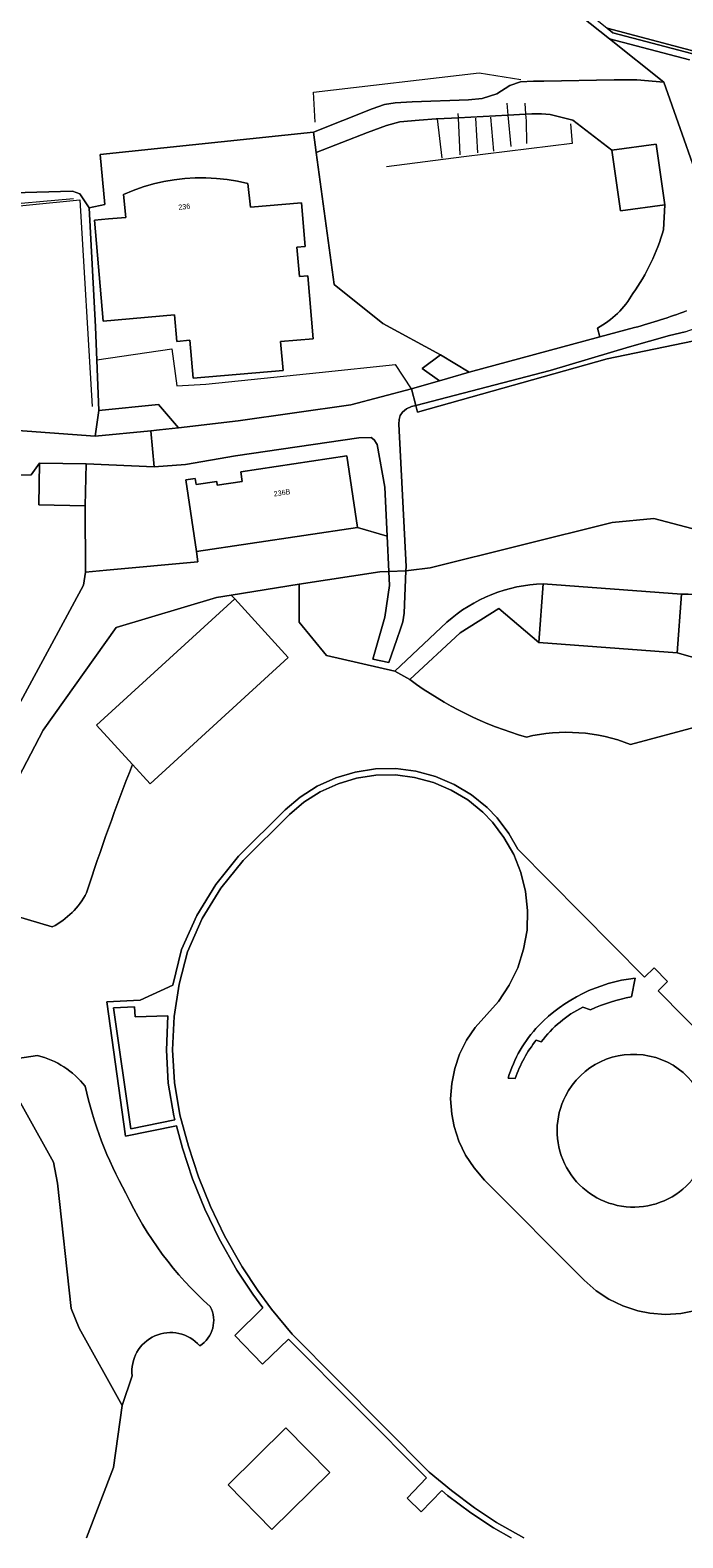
# Model space of a CAD drawing. Header units: metres. Extents: x 151448 to 154749, y 463108 to 465296.
# Tile 3 of 256: x 151763 to 151857, y 463112 to 463329. Entities that reach past the tile are written whole.
import ezdxf
from ezdxf.enums import TextEntityAlignment as Align

# ---------------------------------------------------------------- set-up
doc = ezdxf.new("R2010")
doc.units = ezdxf.units.M
for name, color, linetype, lineweight in [('B-PV-GR-GRAS-GV', 253, 'Continuous', 9), ('B-PV-GR-HAAG-G', 253, 'Continuous', 9), ('B-PV-GR-HOUTWAL-GV', 253, 'Continuous', 9), ('B-PV-IE-TERREINAFSCHEIDING_KUNSTMATIG_HEKWERK-G', 253, 'Continuous', 9), ('B-PV-IE-TERREINAFSCHEIDING_KUNSTMATIG_MUUR-G', 253, 'Continuous', 9), ('B-PV-IE-TERREINAFSCHEIDING_KUNSTMATIG_MUUR-GV', 253, 'Continuous', 9), ('B-PV-OG-BEBOUWING-GV', 1, 'Continuous', 9), ('B-PV-OG-BEBOUWING-T18', 2, 'Continuous', 9), ('B-PV-OG-BEBOUWING_LOODS-GV', 1, 'Continuous', 9), ('B-PV-OG-TERREIN_BEGROEID-GV', 253, 'Continuous', 9), ('B-PV-OG-TERREIN_ERF-GV', 253, 'Continuous', 9), ('B-PV-VH-GESLOTENVERHARDING_ASFALT-GV', 253, 'Continuous', 9), ('B-PV-VH-GESLOTENVERHARDING_BETON-GV', 253, 'Continuous', 9), ('B-PV-VH-HALFVERHARDING_GRIND-GV', 253, 'Continuous', 9), ('B-PV-VH-ONVERHARD_ZAND-GV', 253, 'Continuous', 9), ('B-PV-VH-OPENVERHARDING_BETONSTRAATSTEEN-GV', 253, 'Continuous', 9), ('B-PV-VH-OPENVERHARDING_TEGEL-GV', 253, 'Continuous', 9)]:
    doc.layers.add(name, color=color, linetype=linetype, lineweight=lineweight)
doc.styles.add('Drong', font='txt', dxfattribs={"height": 1.8})

msp = doc.modelspace()

# ---------------------------------------------------------------- linework, layer by layer
at = {"layer": 'B-PV-GR-GRAS-GV', "flags": 128}
for points in [[(151818.056, 463235.3), (151815.861, 463236.501), (151806.031, 463238.751), (151802.093, 463243.56), (151802.129, 463249.009), (151792.346, 463247.459), (151792.831, 463246.929), (151800.534, 463238.497), (151780.65, 463220.33), (151778.14, 463223.077)], [(151857.114, 463247.598), (151856.492, 463239.163), (151869.933, 463235.361), (151859.809, 463228.631), (151849.763, 463225.985)], [(151832.607, 463111.882), (151830.054, 463113.334), (151826.8, 463115.475), (151823.475, 463117.948), (151822.632, 463118.679), (151819.681, 463115.645), (151817.661, 463117.61), (151820.443, 463120.498), (151800.583, 463140.44), (151796.821, 463136.857), (151792.84, 463140.993), (151796.888, 463144.943), (151795.424, 463146.944), (151793.152, 463150.383), (151790.586, 463154.899), (151788.53, 463159.159), (151786.786, 463163.504), (151785.316, 463167.912), (151784.454, 463171.127), (151777.14, 463169.651), (151774.425, 463188.965), (151779.243, 463189.199), (151783.919, 463191.364), (151785.2, 463196.501), (151787.375, 463201.375), (151790.104, 463205.838), (151793.392, 463209.913), (151800.102, 463216.563), (151802.254, 463218.414), (151804.719, 463219.977), (151807.391, 463221.181), (151810.184, 463222.01), (151813.089, 463222.462), (151816.01, 463222.497), (151818.883, 463222.126), (151821.712, 463221.369), (151824.394, 463220.222), (151826.908, 463218.73), (151829.156, 463216.892), (151830.6, 463215.399), (151832.293, 463213.154), (151833.561, 463210.93), (151851.81, 463192.497), (151853.171, 463193.845), (151855.088, 463191.866), (151853.748, 463190.54), (151873.155, 463170.936)], [(151766.592, 463199.752), (151753.166, 463203.723), (151750.427, 463195.1), (151758.683, 463180.374), (151764.457, 463181.26)], [(151778.085, 463135.177), (151776.621, 463130.893), (151775.398, 463122), (151771.492, 463111.882)]]:
    msp.add_lwpolyline(points, dxfattribs=at)
at = {"layer": 'B-PV-GR-GRAS-GV'}
for points in [[(151871.644, 463243.089, 0.1550749), (151857.114, 463247.598)], [(151834.802, 463227.042, -0.0916403), (151818.056, 463235.3)], [(151849.763, 463225.985, 0.154068), (151834.802, 463227.042)], [(151778.14, 463223.077, 0.0176075), (151771.535, 463204.625)], [(151771.535, 463204.625, -0.1552561), (151766.592, 463199.752)], [(151764.457, 463181.26, -0.1637482), (151771.34, 463176.821)], [(151771.34, 463176.821, 0.074259), (151777.178, 463161.472)], [(151777.178, 463161.472, 0.101244), (151789.311, 463145.148)], [(151789.311, 463145.148, -0.3939641), (151787.795, 463139.482)], [(151787.795, 463139.482, 0.7402255), (151778.085, 463135.177)]]:
    msp.add_lwpolyline(points, format="xyb", dxfattribs=at)
at = {"layer": 'B-PV-GR-GRAS-GV', "flags": 128}
msp.add_lwpolyline([(151800.199, 463127.689), (151806.503, 463121.29), (151798.179, 463113.09), (151791.876, 463119.49)], close=True, dxfattribs=at)
at = {"layer": 'B-PV-GR-HAAG-G', "flags": 128}
msp.add_lwpolyline([(151757.769, 463303.451), (151769.662, 463304.504)], dxfattribs=at)
at = {"layer": 'B-PV-GR-HOUTWAL-GV', "flags": 128}
for points in [[(151854.513, 463299.988), (151854.709, 463303.582), (151848.329, 463302.689), (151847.105, 463311.425), (151841.501, 463315.763), (151838.242, 463316.564), (151836.955, 463316.678), (151835.564, 463316.658), (151834.693, 463316.611), (151832.15, 463316.474), (151825.017, 463316.09), (151821.974, 463315.926), (151821.819, 463315.918), (151819.37, 463315.751), (151816.604, 463315.486), (151814.689, 463314.995), (151811.947, 463313.988), (151804.567, 463311.107)], [(151804.567, 463311.107), (151807.154, 463292.136), (151814.152, 463286.521), (151822.436, 463282.02), (151826.592, 463279.498), (151845.388, 463284.583), (151845.01, 463285.852)], [(151759.737, 463271.265), (151772.739, 463270.283), (151773.282, 463274.013), (151772.789, 463286.044), (151771.902, 463303.142), (151770.568, 463305.168), (151769.521, 463305.515), (151757.502, 463305.198)], [(151858.693, 463283.989), (151846.427, 463281.409), (151819.124, 463273.775), (151818.877, 463274.733), (151818.278, 463274.578), (151817.539, 463274.224), (151816.973, 463273.758), (151816.625, 463273.26), (151816.507, 463272.72), (151816.459, 463272.055), (151817.486, 463251.545), (151817.463, 463250.954), (151817.865, 463250.972), (151820.976, 463251.374), (151847.148, 463257.91), (151853.157, 463258.445), (151864.812, 463255.418)], [(151759.79, 463228.042), (151767.471, 463242.217), (151771.07, 463248.863), (151771.366, 463250.759), (151771.335, 463260.3), (151764.633, 463260.422), (151764.742, 463266.427), (151763.564, 463264.726), (151755.137, 463264.514)], [(151754.074, 463206.582), (151765.266, 463228.052), (151775.797, 463242.798), (151790.206, 463247.12), (151792.346, 463247.459), (151802.129, 463249.009), (151813.697, 463250.786), (151815.001, 463250.844), (151814.76, 463255.91), (151810.509, 463257.188), (151787.337, 463253.712), (151787.512, 463252.223), (151774.406, 463251.035), (151771.366, 463250.759), (151771.07, 463248.863), (151767.471, 463242.217), (151759.79, 463228.042)], [(151771.492, 463111.882), (151775.398, 463122), (151776.621, 463130.893), (151770.444, 463142.038), (151769.29, 463144.862), (151767.35, 463162.892), (151766.782, 463165.929), (151758.683, 463180.374)]]:
    msp.add_lwpolyline(points, dxfattribs=at)
at = {"layer": 'B-PV-GR-HOUTWAL-GV'}
for points in [[(151850.131, 463290.81, 0.0869046), (151854.513, 463299.988)], [(151845.01, 463285.852, 0.1409862), (151850.131, 463290.81)]]:
    msp.add_lwpolyline(points, format="xyb", dxfattribs=at)
at = {"layer": 'B-PV-IE-TERREINAFSCHEIDING_KUNSTMATIG_HEKWERK-G', "flags": 128}
for points in [[(151838.181, 463334.284), (151846.784, 463327.431)], [(151846.784, 463327.431), (151854.56, 463321.236)], [(151804.417, 463315.469), (151804.195, 463319.762), (151828.005, 463322.537), (151833.983, 463321.604)], [(151863.735, 463295.51), (151861.334, 463302.061), (151854.56, 463321.236)], [(151831.987, 463318.185), (151832.15, 463316.474)], [(151834.584, 463318.196), (151834.693, 463316.611)], [(151821.971, 463315.949), (151821.974, 463315.926)], [(151821.974, 463315.926), (151822.66, 463310.261)], [(151825.017, 463316.09), (151824.989, 463316.691)], [(151825.27, 463310.749), (151825.017, 463316.09)], [(151827.504, 463316.027), (151827.775, 463311.055)], [(151830.129, 463311.307), (151829.701, 463316.183)], [(151832.15, 463316.474), (151832.584, 463311.938)], [(151834.693, 463316.611), (151834.76, 463315.638), (151834.804, 463312.405)], [(151672.363, 463298.439), (151672.356, 463294.85), (151717.924, 463298.468), (151748.314, 463302.072), (151770.549, 463304.314), (151772.348, 463274.564)], [(151889.923, 463283.418), (151875.755, 463284.875), (151864.946, 463284.887), (151858.693, 463283.989), (151846.427, 463281.409), (151819.124, 463273.775), (151818.877, 463274.733)], [(151773.019, 463281.299), (151783.77, 463282.846), (151784.503, 463277.527), (151788.695, 463277.777), (151804.971, 463279.46), (151815.947, 463280.636)], [(151818.257, 463277.133), (151815.947, 463280.636)], [(151817.463, 463250.954), (151817.865, 463250.972), (151820.976, 463251.374), (151847.148, 463257.91), (151853.157, 463258.445), (151864.812, 463255.418), (151875.232, 463252.727)], [(151771.07, 463248.863), (151771.366, 463250.759)], [(151802.129, 463249.009), (151813.697, 463250.786), (151815.001, 463250.844)], [(151815.001, 463250.844), (151817.463, 463250.954)], [(151792.346, 463247.459), (151802.129, 463249.009)], [(151753.166, 463203.723), (151754.074, 463206.582), (151765.266, 463228.052), (151775.797, 463242.798), (151790.206, 463247.12), (151792.346, 463247.459)], [(151776.621, 463130.893), (151770.444, 463142.038), (151769.29, 463144.862), (151767.35, 463162.892), (151766.782, 463165.929), (151758.683, 463180.374)]]:
    msp.add_lwpolyline(points, dxfattribs=at)
at = {"layer": 'B-PV-IE-TERREINAFSCHEIDING_KUNSTMATIG_MUUR-G', "flags": 128}
msp.add_lwpolyline([(151841.134, 463315.232), (151841.41, 463312.38), (151825.817, 463310.477), (151814.68, 463309.031)], dxfattribs=at)
at = {"layer": 'B-PV-IE-TERREINAFSCHEIDING_KUNSTMATIG_MUUR-GV', "flags": 128}
msp.add_lwpolyline([(151875.522, 463320.863), (151875.422, 463321.335), (151863.558, 463324.43), (151867.233, 463338.096), (151866.948, 463338.145), (151863.251, 463324.528), (151846.438, 463328.99), (151847.227, 463328.317)], close=True, dxfattribs=at)
at = {"layer": 'B-PV-OG-BEBOUWING-GV', "flags": 128}
for points in [[(151772.683, 463301.381), (151773.93, 463286.861), (151784.192, 463287.742), (151784.519, 463283.936), (151786.402, 463284.098), (151786.872, 463278.628), (151799.795, 463279.738), (151799.437, 463283.902), (151804.12, 463284.304), (151803.34, 463293.381), (151802.144, 463293.278), (151801.784, 463297.473), (151802.98, 463297.576), (151802.438, 463303.882), (151795.092, 463303.251), (151794.734, 463306.658), (151793.242, 463306.978), (151791.735, 463307.215), (151790.217, 463307.371), (151788.693, 463307.444), (151787.168, 463307.433), (151785.645, 463307.34), (151784.133, 463307.165), (151782.634, 463306.909), (151781.15, 463306.571), (151779.687, 463306.153), (151778.248, 463305.657), (151776.839, 463305.083), (151777.188, 463301.76), (151774.688, 463301.55)], [(151787.337, 463253.712), (151810.509, 463257.188), (151808.964, 463267.482), (151793.705, 463265.192), (151793.913, 463263.803), (151790.333, 463263.266), (151790.254, 463263.795), (151787.277, 463263.348), (151787.148, 463264.209), (151785.793, 463264.006)]]:
    msp.add_lwpolyline(points, close=True, dxfattribs=at)
at = {"layer": 'B-PV-OG-BEBOUWING_LOODS-GV', "flags": 128}
for points in [[(151847.105, 463311.425), (151848.329, 463302.689), (151854.709, 463303.582), (151853.485, 463312.318)], [(151764.742, 463266.427), (151764.633, 463260.422), (151771.335, 463260.3), (151771.444, 463266.305)]]:
    msp.add_lwpolyline(points, close=True, dxfattribs=at)
at = {"layer": 'B-PV-OG-TERREIN_BEGROEID-GV', "flags": 128}
for points in [[(151757.502, 463305.198), (151769.521, 463305.515), (151770.568, 463305.168), (151771.902, 463303.142), (151774.129, 463303.644), (151773.488, 463310.793), (151804.172, 463314.004), (151812.605, 463317.372), (151814.412, 463317.994), (151815.932, 463318.241), (151818.368, 463318.408), (151826.461, 463318.696), (151828.447, 463318.857), (151830.557, 463319.524), (151832.422, 463320.743), (151833.939, 463321.242), (151835.806, 463321.335), (151837.303, 463321.343), (151847.452, 463321.541), (151850.712, 463321.535), (151854.56, 463321.236), (151846.783, 463327.431), (151838.181, 463334.284)], [(151875.232, 463252.727), (151864.812, 463255.418), (151853.157, 463258.445), (151847.148, 463257.91), (151820.976, 463251.374), (151817.865, 463250.972), (151817.463, 463250.954), (151817.226, 463244.853), (151817.038, 463243.59), (151816.709, 463242.601), (151816.146, 463241.081), (151815.026, 463237.766)], [(151815.026, 463237.766), (151812.706, 463238.225), (151814.428, 463244.297), (151815.096, 463248.854), (151815.001, 463250.844), (151813.697, 463250.786), (151802.129, 463249.009), (151802.093, 463243.56), (151806.031, 463238.751), (151815.861, 463236.501), (151823.371, 463243.544)], [(151837.223, 463249.065), (151857.114, 463247.598)], [(151792.831, 463246.929), (151792.346, 463247.459), (151790.206, 463247.12), (151775.797, 463242.798), (151765.266, 463228.052), (151754.074, 463206.582), (151753.166, 463203.723), (151766.592, 463199.752)], [(151778.14, 463223.077), (151772.947, 463228.762), (151792.831, 463246.929)], [(151849.763, 463225.985), (151859.809, 463228.631), (151869.933, 463235.361), (151856.492, 463239.163), (151836.6, 463240.631), (151830.861, 463245.51), (151825.279, 463242.01), (151818.056, 463235.3)], [(151764.457, 463181.26), (151758.683, 463180.374), (151766.782, 463165.929), (151767.35, 463162.892), (151769.29, 463144.862), (151770.444, 463142.038), (151776.621, 463130.893)], [(151776.621, 463130.893), (151778.085, 463135.177)]]:
    msp.add_lwpolyline(points, dxfattribs=at)
at = {"layer": 'B-PV-OG-TERREIN_BEGROEID-GV'}
for points in [[(151823.371, 463243.544, -0.1770939), (151837.223, 463249.065)], [(151857.114, 463247.598, -0.1550749), (151871.644, 463243.089)], [(151818.056, 463235.3, 0.0916403), (151834.802, 463227.042)], [(151834.802, 463227.042, -0.154068), (151849.763, 463225.985)], [(151771.535, 463204.625, -0.0176075), (151778.14, 463223.077)], [(151766.592, 463199.752, 0.1552561), (151771.535, 463204.625)], [(151771.34, 463176.821, 0.1637482), (151764.457, 463181.26)], [(151777.178, 463161.472, -0.074259), (151771.34, 463176.821)], [(151789.311, 463145.148, -0.101244), (151777.178, 463161.472)], [(151787.795, 463139.482, 0.3939641), (151789.311, 463145.148)], [(151778.085, 463135.177, -0.7402255), (151787.795, 463139.482)]]:
    msp.add_lwpolyline(points, format="xyb", dxfattribs=at)
at = {"layer": 'B-PV-OG-TERREIN_ERF-GV', "flags": 128}
for points in [[(151866.948, 463338.145), (151866.929, 463338.362), (151836.918, 463336.643), (151846.438, 463328.99), (151863.251, 463324.528)], [(151822.436, 463282.02), (151814.152, 463286.521), (151807.154, 463292.136), (151804.567, 463311.107), (151804.172, 463314.004), (151773.488, 463310.793), (151774.129, 463303.644), (151771.902, 463303.142), (151772.789, 463286.044), (151773.282, 463274.013), (151781.854, 463274.878), (151784.752, 463271.507), (151793.347, 463272.491), (151809.543, 463274.807), (151818.257, 463277.133), (151820.109, 463277.627), (151822.307, 463278.261), (151819.831, 463280.024)], [(151772.683, 463301.381), (151774.688, 463301.55), (151777.188, 463301.76), (151776.839, 463305.083), (151778.248, 463305.657), (151779.687, 463306.153), (151781.15, 463306.571), (151782.634, 463306.909), (151784.133, 463307.165), (151785.645, 463307.34), (151787.168, 463307.433), (151788.693, 463307.444), (151790.217, 463307.371), (151791.735, 463307.215), (151793.242, 463306.978), (151794.734, 463306.658), (151795.092, 463303.251), (151802.438, 463303.882), (151802.98, 463297.576), (151801.784, 463297.473), (151802.144, 463293.278), (151803.34, 463293.381), (151804.12, 463284.304), (151799.437, 463283.902), (151799.795, 463279.738), (151786.872, 463278.628), (151786.402, 463284.098), (151784.519, 463283.936), (151784.192, 463287.742), (151773.93, 463286.861)], [(151784.752, 463271.507), (151781.854, 463274.878), (151773.282, 463274.013), (151772.739, 463270.283), (151780.75, 463271.07), (151782.027, 463271.195)], [(151771.444, 463266.305), (151771.335, 463260.3), (151771.366, 463250.759), (151774.406, 463251.035), (151787.512, 463252.223), (151787.337, 463253.712), (151785.793, 463264.006), (151787.148, 463264.209), (151787.277, 463263.348), (151790.254, 463263.795), (151790.333, 463263.266), (151793.913, 463263.803), (151793.705, 463265.192), (151808.964, 463267.482), (151810.509, 463257.188), (151814.76, 463255.91), (151814.424, 463262.967), (151813.328, 463269.124), (151812.918, 463269.783), (151812.478, 463270.131), (151810.68, 463270.083), (151792.942, 463267.492), (151785.744, 463266.221), (151781.259, 463265.882)], [(151783.009, 463182.012), (151783.226, 463186.943), (151778.518, 463186.802), (151778.398, 463188.253), (151775.421, 463188.106), (151777.912, 463170.694), (151784.22, 463172.008), (151784.059, 463172.553), (151783.284, 463177.267)]]:
    msp.add_lwpolyline(points, close=True, dxfattribs=at)
for points in [[(151838.181, 463334.284), (151846.783, 463327.431), (151858.279, 463324.408)], [(151902.886, 463329.176), (151904.746, 463324.061), (151910.759, 463326.387), (151930.324, 463324.541), (151930.308, 463324.158), (151910.826, 463325.939), (151904.896, 463323.654), (151888.841, 463317.392), (151888.724, 463317.386), (151875.522, 463320.863), (151847.227, 463328.317), (151846.438, 463328.99)], [(151858.279, 463324.408), (151846.783, 463327.431), (151854.56, 463321.236), (151861.334, 463302.061)], [(151755.137, 463264.514), (151763.564, 463264.726), (151764.742, 463266.427), (151771.444, 463266.305), (151781.259, 463265.882), (151780.75, 463271.07), (151772.739, 463270.283), (151759.737, 463271.265)]]:
    msp.add_lwpolyline(points, dxfattribs=at)
at = {"layer": 'B-PV-VH-GESLOTENVERHARDING_ASFALT-GV', "flags": 128}
msp.add_lwpolyline([(151850.347, 463285.924), (151845.388, 463284.583), (151826.592, 463279.498), (151822.307, 463278.261), (151820.109, 463277.627), (151818.257, 463277.133), (151818.877, 463274.733), (151838.237, 463279.732), (151849.641, 463283.171), (151855.414, 463284.765), (151857.633, 463285.312), (151863.143, 463287.26)], dxfattribs=at)
at = {"layer": 'B-PV-VH-GESLOTENVERHARDING_ASFALT-GV'}
msp.add_lwpolyline([(151857.829, 463288.328, -0.0264784), (151850.347, 463285.924)], format="xyb", dxfattribs=at)
at = {"layer": 'B-PV-VH-GESLOTENVERHARDING_ASFALT-GV', "flags": 128}
for points in [[(151780.75, 463271.07), (151781.259, 463265.882), (151785.744, 463266.221), (151792.942, 463267.492), (151810.68, 463270.083), (151812.478, 463270.131), (151812.918, 463269.783), (151813.328, 463269.124), (151814.424, 463262.967), (151814.76, 463255.91), (151815.001, 463250.844), (151817.463, 463250.954), (151817.486, 463251.545), (151816.459, 463272.055), (151816.507, 463272.72), (151816.625, 463273.26), (151816.973, 463273.758), (151817.539, 463274.224), (151818.278, 463274.578), (151818.877, 463274.733), (151818.257, 463277.133), (151809.543, 463274.807), (151793.347, 463272.491), (151784.752, 463271.507), (151782.027, 463271.195)], [(151812.706, 463238.225), (151815.026, 463237.766), (151816.146, 463241.081), (151816.709, 463242.601), (151817.038, 463243.59), (151817.226, 463244.853), (151817.463, 463250.954), (151815.001, 463250.844), (151815.096, 463248.854), (151814.428, 463244.297)], [(151856.492, 463239.163), (151857.114, 463247.598), (151837.223, 463249.065), (151836.6, 463240.631)]]:
    msp.add_lwpolyline(points, close=True, dxfattribs=at)
at = {"layer": 'B-PV-VH-GESLOTENVERHARDING_BETON-GV', "flags": 128}
msp.add_lwpolyline([(151859.177, 463144.556), (151857.02, 463144.139), (151854.81, 463143.997), (151852.574, 463144.174), (151850.816, 463144.54), (151848.662, 463145.249), (151846.656, 463146.227), (151844.848, 463147.426), (151843.136, 463148.94), (151828.785, 463163.341), (151827.28, 463165.078), (151826.063, 463166.906), (151825.104, 463168.924), (151824.417, 463171.044), (151824.082, 463172.802), (151823.892, 463175.005), (151824.059, 463177.202), (151824.501, 463179.382), (151825.202, 463181.456), (151826.191, 463183.44), (151827.442, 463185.268), (151830.782, 463189.007), (151832.325, 463191.344), (151833.552, 463193.857), (151834.408, 463196.531), (151834.893, 463199.283), (151834.978, 463202.086), (151834.684, 463204.846), (151834.021, 463207.571), (151832.975, 463210.165), (151831.574, 463212.612), (151829.914, 463214.813), (151828.546, 463216.228), (151826.39, 463217.99), (151823.985, 463219.418), (151821.417, 463220.517), (151818.709, 463221.241), (151815.958, 463221.596), (151813.164, 463221.562), (151810.382, 463221.13), (151807.706, 463220.335), (151805.147, 463219.183), (151802.791, 463217.689), (151800.713, 463215.901), (151794.062, 463209.309), (151790.841, 463205.318), (151788.173, 463200.955), (151786.022, 463196.134), (151784.827, 463191.481), (151784.136, 463186.83), (151783.908, 463182.064), (151784.179, 463177.366), (151784.947, 463172.699), (151786.17, 463168.196), (151787.632, 463163.814), (151789.354, 463159.523), (151791.384, 463155.318), (151793.919, 463150.854), (151796.163, 463147.458), (151798.133, 463144.767), (151801.124, 463141.16), (151820.837, 463121.348), (151824.012, 463118.67), (151827.317, 463116.212), (151830.524, 463114.102), (151834.43, 463111.882)], dxfattribs=at)
at = {"layer": 'B-PV-VH-GESLOTENVERHARDING_BETON-GV'}
for points in [[(151861.196, 463170.933, 0.7704614), (151840.415, 463175.402)], [(151840.415, 463175.402, 0.4917209), (151847.883, 463159.69)], [(151847.883, 463159.69, 0.4923469), (151861.196, 463170.933)]]:
    msp.add_lwpolyline(points, format="xyb", dxfattribs=at)
at = {"layer": 'B-PV-VH-HALFVERHARDING_GRIND-GV', "flags": 128}
for points in [[(151815.861, 463236.501), (151818.056, 463235.3), (151825.279, 463242.01), (151830.861, 463245.51), (151836.6, 463240.631), (151837.223, 463249.065)], [(151823.371, 463243.544), (151815.861, 463236.501)]]:
    msp.add_lwpolyline(points, dxfattribs=at)
at = {"layer": 'B-PV-VH-HALFVERHARDING_GRIND-GV'}
msp.add_lwpolyline([(151837.223, 463249.065, 0.1770939), (151823.371, 463243.544)], format="xyb", dxfattribs=at)
at = {"layer": 'B-PV-VH-ONVERHARD_ZAND-GV', "flags": 128}
for points in [[(151854.56, 463321.236), (151850.712, 463321.535), (151847.452, 463321.541), (151837.303, 463321.343), (151835.806, 463321.335), (151833.939, 463321.242), (151832.422, 463320.743), (151830.557, 463319.524), (151828.447, 463318.857), (151826.461, 463318.696), (151818.368, 463318.408), (151815.932, 463318.241), (151814.412, 463317.994), (151812.605, 463317.372), (151804.172, 463314.004), (151804.567, 463311.107), (151811.947, 463313.988), (151814.689, 463314.995), (151816.604, 463315.486), (151819.37, 463315.751), (151821.819, 463315.918), (151821.974, 463315.926), (151825.017, 463316.09), (151832.15, 463316.474), (151834.693, 463316.611), (151835.564, 463316.658), (151836.955, 463316.678), (151838.242, 463316.564), (151841.501, 463315.763), (151847.105, 463311.425), (151853.485, 463312.318), (151854.709, 463303.582), (151854.513, 463299.988)], [(151863.735, 463295.51), (151861.334, 463302.061), (151854.56, 463321.236)], [(151857.633, 463285.312), (151855.414, 463284.765), (151849.641, 463283.171), (151838.237, 463279.732), (151818.877, 463274.733), (151819.124, 463273.775), (151846.427, 463281.409), (151858.693, 463283.989)], [(151845.01, 463285.852), (151845.388, 463284.583), (151850.347, 463285.924)]]:
    msp.add_lwpolyline(points, dxfattribs=at)
at = {"layer": 'B-PV-VH-ONVERHARD_ZAND-GV'}
for points in [[(151854.513, 463299.988, -0.0869046), (151850.131, 463290.81)], [(151850.131, 463290.81, -0.1409862), (151845.01, 463285.852)], [(151850.347, 463285.924, 0.0264784), (151857.829, 463288.328)]]:
    msp.add_lwpolyline(points, format="xyb", dxfattribs=at)
at = {"layer": 'B-PV-VH-ONVERHARD_ZAND-GV', "flags": 128}
msp.add_lwpolyline([(151780.65, 463220.33), (151800.534, 463238.497), (151792.831, 463246.929), (151772.947, 463228.762), (151778.14, 463223.077)], close=True, dxfattribs=at)
at = {"layer": 'B-PV-VH-OPENVERHARDING_BETONSTRAATSTEEN-GV'}
for points in [[(151850.46, 463192.368, 0.1746319), (151836.553, 463185.509)], [(151844.027, 463187.825, -0.0649898), (151849.937, 463189.667)], [(151836.943, 463183.222, -0.1148497), (151842.922, 463188.197)], [(151836.553, 463185.509, 0.1227516), (151832.187, 463177.965)], [(151833.176, 463177.955, -0.0798589), (151836.22, 463183.471)]]:
    msp.add_lwpolyline(points, format="xyb", dxfattribs=at)
at = {"layer": 'B-PV-VH-OPENVERHARDING_BETONSTRAATSTEEN-GV', "flags": 128}
for points in [[(151849.937, 463189.667), (151850.46, 463192.368)], [(151842.922, 463188.197), (151844.027, 463187.825)], [(151836.22, 463183.471), (151836.943, 463183.222)], [(151832.187, 463177.965), (151833.176, 463177.955)]]:
    msp.add_lwpolyline(points, dxfattribs=at)
at = {"layer": 'B-PV-VH-OPENVERHARDING_TEGEL-GV', "flags": 128}
for points in [[(151822.307, 463278.261), (151826.592, 463279.498), (151822.436, 463282.02), (151819.831, 463280.024)], [(151783.009, 463182.012), (151783.284, 463177.267), (151784.059, 463172.553), (151784.22, 463172.008), (151777.912, 463170.694), (151775.421, 463188.106), (151778.398, 463188.253), (151778.518, 463186.802), (151783.226, 463186.943)]]:
    msp.add_lwpolyline(points, close=True, dxfattribs=at)
for points in [[(151873.155, 463170.936), (151853.748, 463190.54), (151855.088, 463191.866), (151853.171, 463193.845), (151851.81, 463192.497), (151833.561, 463210.93), (151832.293, 463213.154), (151830.6, 463215.399), (151829.156, 463216.892), (151826.908, 463218.73), (151824.394, 463220.222), (151821.712, 463221.369), (151818.883, 463222.126), (151816.01, 463222.497), (151813.089, 463222.462), (151810.184, 463222.01), (151807.391, 463221.181), (151804.719, 463219.977), (151802.254, 463218.414), (151800.102, 463216.563), (151793.392, 463209.913), (151790.104, 463205.838), (151787.375, 463201.375), (151785.2, 463196.501), (151783.919, 463191.364), (151779.243, 463189.199), (151774.425, 463188.965), (151777.14, 463169.651), (151784.454, 463171.127), (151785.316, 463167.912), (151786.786, 463163.504), (151788.53, 463159.159), (151790.586, 463154.899), (151793.152, 463150.383), (151795.424, 463146.944), (151796.888, 463144.943), (151792.84, 463140.993), (151796.821, 463136.857), (151800.583, 463140.44), (151820.443, 463120.498), (151817.661, 463117.61), (151819.681, 463115.645), (151822.632, 463118.679), (151823.475, 463117.948), (151826.8, 463115.475), (151830.054, 463113.334), (151832.607, 463111.882)], [(151834.43, 463111.882), (151830.524, 463114.102), (151827.317, 463116.212), (151824.012, 463118.67), (151820.837, 463121.348), (151801.124, 463141.16), (151798.133, 463144.767), (151796.163, 463147.458), (151793.919, 463150.854), (151791.384, 463155.318), (151789.354, 463159.523), (151787.632, 463163.814), (151786.17, 463168.196), (151784.947, 463172.699), (151784.179, 463177.366), (151783.908, 463182.064), (151784.136, 463186.83), (151784.827, 463191.481), (151786.022, 463196.134), (151788.173, 463200.955), (151790.841, 463205.318), (151794.062, 463209.309), (151800.713, 463215.901), (151802.791, 463217.689), (151805.147, 463219.183), (151807.706, 463220.335), (151810.382, 463221.13), (151813.164, 463221.562), (151815.958, 463221.596), (151818.709, 463221.241), (151821.417, 463220.517), (151823.985, 463219.418), (151826.39, 463217.99), (151828.546, 463216.228), (151829.914, 463214.813), (151831.574, 463212.612), (151832.975, 463210.165), (151834.021, 463207.571), (151834.684, 463204.846), (151834.978, 463202.086), (151834.893, 463199.283), (151834.408, 463196.531), (151833.552, 463193.857), (151832.325, 463191.344), (151830.782, 463189.007), (151827.442, 463185.268), (151826.191, 463183.44), (151825.202, 463181.456), (151824.501, 463179.382), (151824.059, 463177.202), (151823.892, 463175.005), (151824.082, 463172.802), (151824.417, 463171.044), (151825.104, 463168.924), (151826.063, 463166.906), (151827.28, 463165.078), (151828.785, 463163.341), (151843.136, 463148.94), (151844.848, 463147.426), (151846.656, 463146.227), (151848.662, 463145.249), (151850.816, 463144.54), (151852.574, 463144.174), (151854.81, 463143.997), (151857.02, 463144.139), (151859.177, 463144.556)], [(151850.46, 463192.368), (151849.937, 463189.667)], [(151844.027, 463187.825), (151842.922, 463188.197)], [(151836.943, 463183.222), (151836.22, 463183.471)], [(151833.176, 463177.955), (151832.187, 463177.965)]]:
    msp.add_lwpolyline(points, dxfattribs=at)
at = {"layer": 'B-PV-VH-OPENVERHARDING_TEGEL-GV'}
for points in [[(151836.553, 463185.509, -0.1746319), (151850.46, 463192.368)], [(151849.937, 463189.667, 0.0649898), (151844.027, 463187.825)], [(151842.922, 463188.197, 0.1148497), (151836.943, 463183.222)], [(151832.187, 463177.965, -0.1227516), (151836.553, 463185.509)], [(151836.22, 463183.471, 0.0798589), (151833.176, 463177.955)], [(151840.415, 463175.402, -0.7704614), (151861.196, 463170.933)], [(151847.883, 463159.69, -0.4917209), (151840.415, 463175.402)], [(151861.196, 463170.933, -0.4923469), (151847.883, 463159.69)]]:
    msp.add_lwpolyline(points, format="xyb", dxfattribs=at)

# ---------------------------------------------------------------- texts
at = {"layer": 'B-PV-OG-BEBOUWING-T18', "style": 'Drong'}
for s, rotation, p in [('236', 6.6, (151785.582, 463303.306)), ('236B', 8.6, (151799.643, 463262.175))]:
    msp.add_text(s, height=0.75, rotation=rotation, dxfattribs=at).set_placement(p, align=Align.MIDDLE)

doc.saveas('drawing.dxf')
